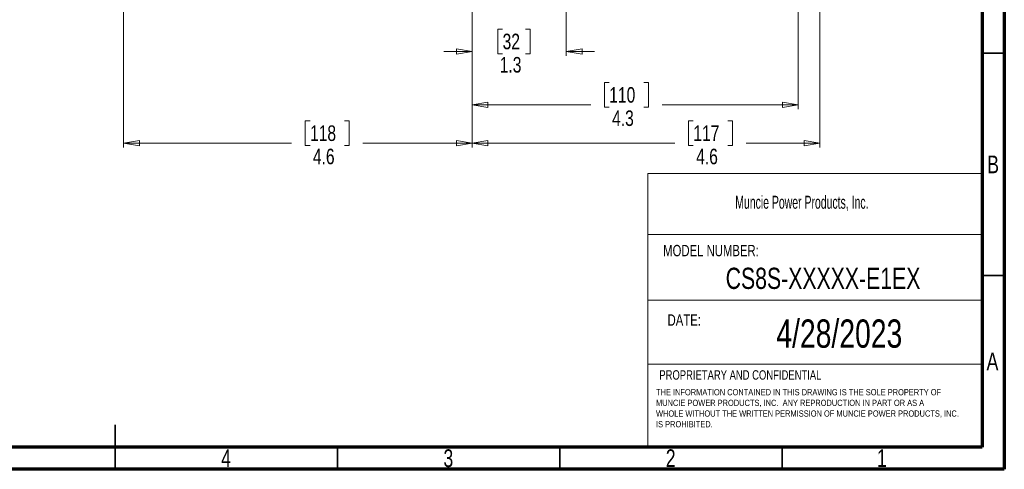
# Model space of a CAD drawing. Header units: inches. Extents: x 0.6 to 16.3, y 0.2 to 11.5.
# Tile 6 of 8: x 7.6 to 16.3, y 0.2 to 4.2. Entities that reach past the tile are written whole.
import ezdxf

# ---------------------------------------------------------------- set-up
doc = ezdxf.new("R2010")
doc.units = ezdxf.units.IN
doc.header["$MEASUREMENT"] = 0
doc.styles.add('SLDTEXTSTYLE0', font='TXT', dxfattribs={"width": 0.75})
doc.styles.add('SLDTEXTSTYLE1', font='TXT', dxfattribs={"width": 0.605})
doc.dimstyles.new('SLDDIMSTYLE1', dxfattribs={"dimtxt": 0.137795, "dimasz": 0.14, "dimexe": 0, "dimexo": 0.0625, "dimgap": 0.034449, "dimtad": 0, "dimdec": 1, "dimlfac": 1.5, "dimrnd": 1e-09, "dimzin": 12, "dimdsep": 46, "dimtxsty": 'SLDTEXTSTYLE0', "dimblk1": 'CLOSED', "dimblk2": 'CLOSED', "dimsah": 1, "dimcen": 0.09, "dimadec": 0, "dimazin": 3, "dimtfac": 1, "dimtdec": 1, "dimtofl": 0, "dimtmove": 0, "dimatfit": 3, "dimldrblk": 'CLOSED', "dimfxl": 0, "dimfrac": 2, "dimtolj": 1, "dimtzin": 12, "dimarcsym": 0})
doc.dimstyles.new('SLDDIMSTYLE2', dxfattribs={"dimtxt": 0.137795, "dimasz": 0.14, "dimexe": 0, "dimexo": 0.0625, "dimgap": 0.034449, "dimtad": 0, "dimdec": 1, "dimlfac": 1.5, "dimrnd": 1e-09, "dimzin": 12, "dimdsep": 46, "dimtxsty": 'SLDTEXTSTYLE0', "dimblk1": 'CLOSED', "dimblk2": 'CLOSED', "dimsah": 1, "dimcen": 0.09, "dimadec": 0, "dimazin": 3, "dimtfac": 1, "dimtofl": 0, "dimtmove": 0, "dimatfit": 3, "dimldrblk": 'CLOSED', "dimfxl": 0, "dimfrac": 2, "dimtolj": 1, "dimtzin": 12, "dimarcsym": 0})
doc.dimstyles.new('SLDDIMSTYLE4', dxfattribs={"dimtxt": 0.137795, "dimasz": 0.14, "dimexe": 0, "dimexo": 0.0625, "dimgap": 0.034449, "dimtad": 0, "dimdec": 1, "dimlfac": 1.5, "dimrnd": 1e-09, "dimzin": 12, "dimdsep": 46, "dimtxsty": 'SLDTEXTSTYLE0', "dimblk1": 'CLOSED', "dimblk2": 'CLOSED', "dimsah": 1, "dimcen": 0.09, "dimadec": 0, "dimazin": 3, "dimtfac": 1, "dimtdec": 1, "dimtmove": 0, "dimatfit": 0, "dimldrblk": 'CLOSED', "dimfxl": 0, "dimfrac": 2, "dimtolj": 1, "dimtzin": 12, "dimarcsym": 0})

# ---------------------------------------------------------------- blocks, each defined once
blk = doc.blocks.new('SW_NOTE_0')
at = {"color": 0, "linetype": 'Continuous', "lineweight": 0, "char_height": 0.055, "attachment_point": 1, "style": 'SLDTEXTSTYLE0'}
for s, insert in [('THE INFORMATION CONTAINED IN THIS DRAWING IS THE SOLE PROPERTY OF', (0, 0.0709)), ('MUNCIE POWER PRODUCTS, INC.  ANY REPRODUCTION IN PART OR AS A', (0, -0.0235)), ('WHOLE WITHOUT THE WRITTEN PERMISSION OF MUNCIE POWER PRODUCTS, INC.', (0, -0.1178)), ('IS PROHIBITED.', (0, -0.2122))]:
    blk.add_mtext(s, dxfattribs=dict(at, insert=insert))
blk = doc.blocks.new('_Closed')
at = {"color": 0, "linetype": 'ByBlock', "lineweight": -2}
for p, q in [((-1, 0.166667), (0, 0)), ((-1, 0.166667), (-1, -0.166667)), ((0, 0), (-1, -0.166667)), ((0, 0), (-1, 0))]:
    blk.add_line(p, q, dxfattribs=at)
blk = doc.blocks.new('_D_1')
at = {"color": 7, "linetype": 'Continuous', "lineweight": 0}
for p, q in [((14.513, 6.7468), (14.513, 3.3804)), ((11.6263, 5.0266), (11.6263, 3.3804)), ((12.8401, 3.6183), (12.7981, 3.6183)), ((12.7981, 3.6183), (12.7981, 3.3995)), ((13.1456, 3.6183), (13.1876, 3.6183)), ((13.1876, 3.6183), (13.1876, 3.3995)), ((11.6263, 3.4198), (12.6773, 3.4198)), ((14.513, 3.4198), (13.3084, 3.4198)), ((12.7981, 3.3995), (12.8401, 3.3995)), ((13.1876, 3.3995), (13.1456, 3.3995))]:
    blk.add_line(p, q, dxfattribs=at)
at = {"color": 7, "linetype": 'Continuous', "lineweight": 18, "xscale": 0.14, "yscale": 0.14, "rotation": 180.0000000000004}
blk.add_blockref('_Closed', (11.6263, 3.4198), dxfattribs=at)
at = {"color": 7, "linetype": 'Continuous', "lineweight": 18, "xscale": 0.14, "yscale": 0.14}
blk.add_blockref('_Closed', (14.513, 3.4198), dxfattribs=at)
at = {"color": 7, "linetype": 'Continuous', "lineweight": 18, "char_height": 0.1378, "attachment_point": 1, "style": 'SLDTEXTSTYLE0'}
for s, insert in [('110', (12.8401, 3.5771)), ('4.3', (12.8656, 3.371))]:
    blk.add_mtext(s, dxfattribs=dict(at, insert=insert))
blk = doc.blocks.new('_D_2')
at = {"color": 7, "linetype": 'Continuous', "lineweight": 0}
for p, q in [((11.6263, 4.7006), (11.6263, 3.0417)), ((8.5396, 4.2466), (8.5396, 3.0417)), ((10.1906, 3.2795), (10.1486, 3.2795)), ((10.1486, 3.2795), (10.1486, 3.0608)), ((10.4961, 3.2795), (10.538, 3.2795)), ((10.538, 3.2795), (10.538, 3.0608)), ((8.5396, 3.0811), (10.0278, 3.0811)), ((10.1486, 3.0608), (10.1906, 3.0608)), ((10.538, 3.0608), (10.4961, 3.0608)), ((11.6263, 3.0811), (10.6589, 3.0811))]:
    blk.add_line(p, q, dxfattribs=at)
at = {"color": 7, "linetype": 'Continuous', "lineweight": 18, "xscale": 0.14, "yscale": 0.14, "rotation": 180.0000000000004}
blk.add_blockref('_Closed', (8.5396, 3.0811, -0.7852), dxfattribs=at)
at = {"color": 7, "linetype": 'Continuous', "lineweight": 18, "xscale": 0.14, "yscale": 0.14}
blk.add_blockref('_Closed', (11.6263, 3.0811, -0.7852), dxfattribs=at)
at = {"color": 7, "linetype": 'Continuous', "lineweight": 18, "char_height": 0.1378, "attachment_point": 1, "style": 'SLDTEXTSTYLE0'}
for s, insert in [('118', (10.1906, 3.2384)), ('4.6', (10.2161, 3.0323))]:
    blk.add_mtext(s, dxfattribs=dict(at, insert=insert))
blk = doc.blocks.new('_D_3')
at = {"color": 7, "linetype": 'Continuous', "lineweight": 0}
for p, q in [((11.6263, 4.7006), (11.6263, 3.0417)), ((14.7064, 4.2466), (14.7064, 3.0417)), ((13.5846, 3.2795), (13.5427, 3.2795)), ((13.5427, 3.2795), (13.5427, 3.0608)), ((13.8901, 3.2795), (13.9321, 3.2795)), ((13.9321, 3.2795), (13.9321, 3.0608)), ((11.6263, 3.0811), (13.4218, 3.0811)), ((13.5427, 3.0608), (13.5846, 3.0608)), ((13.9321, 3.0608), (13.8901, 3.0608)), ((14.7064, 3.0811), (14.0529, 3.0811))]:
    blk.add_line(p, q, dxfattribs=at)
at = {"color": 7, "linetype": 'Continuous', "lineweight": 18, "xscale": 0.14, "yscale": 0.14, "rotation": 180.0000000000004}
blk.add_blockref('_Closed', (11.6263, 3.0811, -0.7852), dxfattribs=at)
at = {"color": 7, "linetype": 'Continuous', "lineweight": 18, "xscale": 0.14, "yscale": 0.14}
blk.add_blockref('_Closed', (14.7064, 3.0811, -0.7852), dxfattribs=at)
at = {"color": 7, "linetype": 'Continuous', "lineweight": 18, "char_height": 0.1378, "attachment_point": 1, "style": 'SLDTEXTSTYLE0'}
for s, insert in [('117', (13.5846, 3.2384)), ('4.6', (13.6101, 3.0323))]:
    blk.add_mtext(s, dxfattribs=dict(at, insert=insert))
blk = doc.blocks.new('_D_5')
at = {"color": 7, "linetype": 'Continuous', "lineweight": 0}
for p, q in [((12.4597, 7.2463), (12.4597, 3.8529)), ((11.6263, 5.0266), (11.6263, 3.8529)), ((11.8959, 4.0907), (11.8539, 4.0907)), ((11.8539, 4.0907), (11.8539, 3.8719)), ((12.0995, 4.0907), (12.1415, 4.0907)), ((12.1415, 4.0907), (12.1415, 3.8719)), ((11.6263, 3.8922), (11.3763, 3.8922)), ((11.8539, 3.8719), (11.8959, 3.8719)), ((12.1415, 3.8719), (12.0995, 3.8719)), ((12.4597, 3.8922), (12.7097, 3.8922))]:
    blk.add_line(p, q, dxfattribs=at)
at = {"color": 7, "linetype": 'Continuous', "lineweight": 18, "xscale": 0.14, "yscale": 0.14}
blk.add_blockref('_Closed', (11.6263, 3.8922, -0.7852), dxfattribs=at)
at = {"color": 7, "linetype": 'Continuous', "lineweight": 18, "xscale": 0.14, "yscale": 0.14, "rotation": 180.0000000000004}
blk.add_blockref('_Closed', (12.4597, 3.8922, -0.7852), dxfattribs=at)
at = {"color": 7, "linetype": 'Continuous', "lineweight": 18, "char_height": 0.1378, "attachment_point": 1, "style": 'SLDTEXTSTYLE0'}
for s, insert in [('32', (11.8959, 4.0496)), ('1.3', (11.8704, 3.8434))]:
    blk.add_mtext(s, dxfattribs=dict(at, insert=insert))

msp = doc.modelspace()

# ---------------------------------------------------------------- linework, layer by layer
at = {"color": 7, "linetype": 'Continuous', "lineweight": 70}
for p, q in [((16.3386, 11.4961), (16.3386, 0.1969)), ((16.1417, 11.2992), (16.1417, 0.3937)), ((16.1417, 0.3937), (0.7874, 0.3937)), ((16.3386, 0.1969), (0.5906, 0.1969))]:
    msp.add_line(p, q, dxfattribs=at)
at = {"color": 7, "linetype": 'Continuous', "lineweight": 35}
for p, q in [((16.1417, 3.878), (16.3386, 3.878)), ((16.1417, 1.9094), (16.3386, 1.9094)), ((8.4646, 0.1969), (8.4646, 0.5906)), ((8.4646, 0.3937), (8.4646, 0.1969)), ((10.4331, 0.3937), (10.4331, 0.1969)), ((12.4016, 0.3937), (12.4016, 0.1969)), ((14.3701, 0.3937), (14.3701, 0.1969))]:
    msp.add_line(p, q, dxfattribs=at)
at = {"color": 7, "linetype": 'Continuous', "lineweight": 18}
for p, q in [((13.1816, 2.8134), (13.1816, 0.4099)), ((13.1816, 2.8134), (16.1417, 2.8134)), ((13.1816, 2.2736), (16.1417, 2.2736)), ((13.1816, 1.6919), (16.1417, 1.6919)), ((13.1816, 1.1263), (16.1417, 1.1263))]:
    msp.add_line(p, q, dxfattribs=at)

# ---------------------------------------------------------------- block references
at = {"color": 7, "linetype": 'Continuous', "lineweight": 0}
msp.add_blockref('SW_NOTE_0', (13.2544, 0.8353), dxfattribs=at)

# ---------------------------------------------------------------- texts
for s, insert, char_height, attachment_point, style in [('B', (16.239, 2.9714), 0.1562, 2, 'SLDTEXTSTYLE0'), ('Muncie Power Products, Inc.', (13.9562, 2.6158), 0.114583, 1, 'SLDTEXTSTYLE1'), ('MODEL NUMBER:', (13.3177, 2.1812), 0.1, 1, 'SLDTEXTSTYLE0'), ('CS8S-XXXXX-E1EX', (14.7334, 1.9795), 0.1875, 2, 'SLDTEXTSTYLE0'), ('DATE:', (13.3567, 1.5668), 0.1, 1, 'SLDTEXTSTYLE0'), ('4/28/2023', (14.8775, 1.522), 0.25, 2, 'SLDTEXTSTYLE0'), ('A', (16.2338, 1.2293), 0.1562, 2, 'SLDTEXTSTYLE0'), ('PROPRIETARY AND CONFIDENTIAL', (13.2838, 1.0729), 0.083333, 1, 'SLDTEXTSTYLE0'), ('4', (9.4472, 0.373), 0.1562, 2, 'SLDTEXTSTYLE0'), ('3', (11.4157, 0.373), 0.1562, 2, 'SLDTEXTSTYLE0'), ('2', (13.3843, 0.373), 0.1562, 2, 'SLDTEXTSTYLE0'), ('1', (15.2543, 0.373), 0.1562, 2, 'SLDTEXTSTYLE0')]:
    msp.add_mtext(s, dxfattribs=dict(at, insert=insert, char_height=char_height, attachment_point=attachment_point, style=style))

# ---------------------------------------------------------------- dimensions: what is measured, and where the dimension line sits
at = {"color": 7, "linetype": 'Continuous', "lineweight": 18}
for base, p1, p2, dimstyle, picture, middle in [((11.6263, 3.8922), (12.4597, 7.2857), (11.6263, 5.0659), 'SLDDIMSTYLE4', '_D_5', (11.9977, 3.8922)), ((14.513, 3.4198), (11.6263, 5.0659), (14.513, 6.7862), 'SLDDIMSTYLE1', '_D_1', (12.9929, 3.4198)), ((11.6263, 3.0811), (8.5396, 4.2859), (11.6263, 4.74), 'SLDDIMSTYLE1', '_D_2', (10.3433, 3.0811)), ((14.7064, 3.0811), (11.6263, 4.74), (14.7064, 4.2859), 'SLDDIMSTYLE2', '_D_3', (13.7374, 3.0811))]:
    dim = msp.add_linear_dim(base=base, p1=p1, p2=p2, dimstyle=dimstyle, dxfattribs=at)
    dim.commit()
    dim.dimension.update_dxf_attribs({"geometry": picture, "text_midpoint": middle, "dimtype": 160})

doc.saveas('drawing.dxf')
